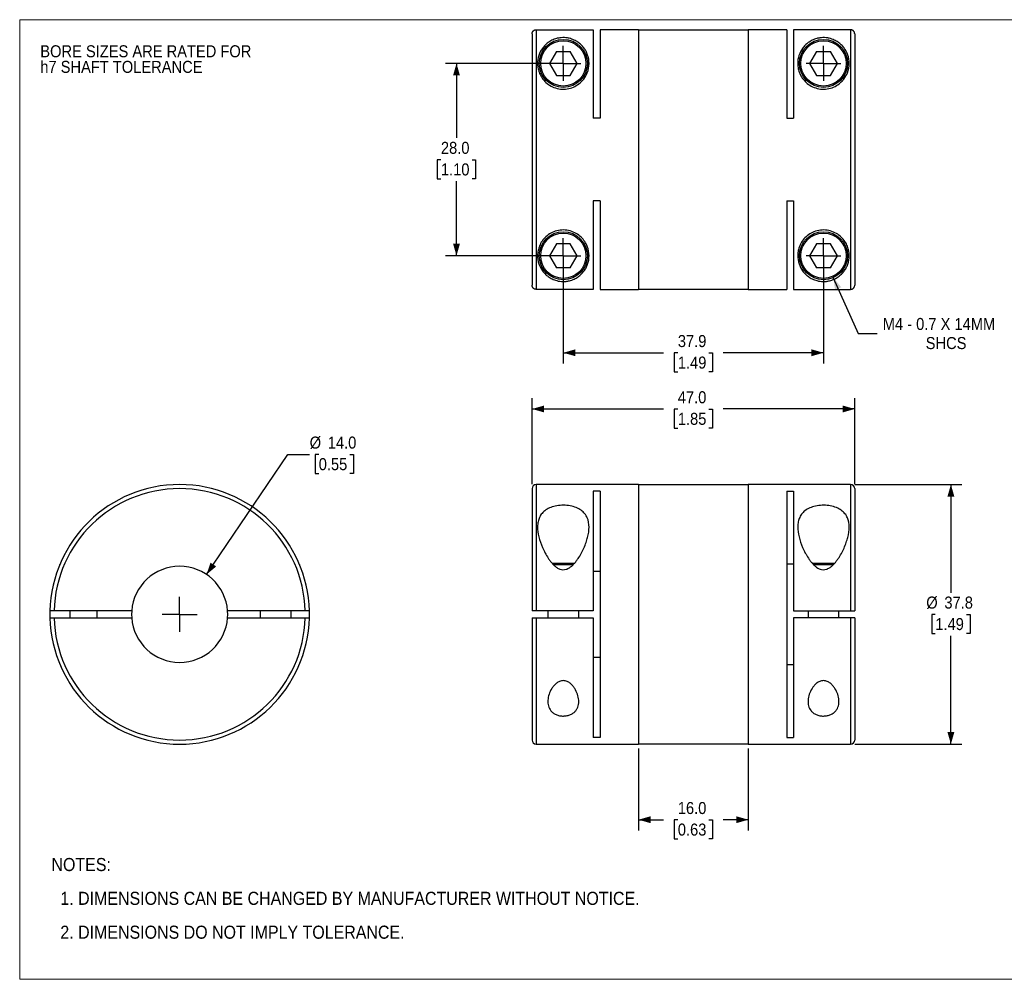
# Model space of a CAD drawing. Header units: millimetres. Extents: x 0 to 216, y 0 to 140.
# Tile 1 of 2: x 0 to 143, y 0 to 140. Entities that reach past the tile are written whole.
import ezdxf

# ---------------------------------------------------------------- set-up
doc = ezdxf.new("R2010")
doc.units = ezdxf.units.MM
doc.header["$LTSCALE"] = 0.5
doc.linetypes.add('SLD-Solid', pattern=[0])
doc.layers.add('SLD-0', color=7, linetype='SLD-Solid', lineweight=25)
doc.layers.add('TEXT', color=140, linetype='SLD-Solid', lineweight=25)
doc.styles.add('SLDTEXTSTYLE0', font='GOTHIC.TTF', dxfattribs={"width": 0.913})
doc.dimstyles.new('SLDDIMSTYLE0', dxfattribs={"dimtxt": 1.75, "dimasz": 1.75, "dimexe": 0, "dimexo": 0.0625, "dimgap": 0.4375, "dimtad": 0, "dimtih": 1, "dimtoh": 1, "dimdec": 1, "dimrnd": 1e-09, "dimzin": 4, "dimdsep": 46, "dimtxsty": 'SLDTEXTSTYLE0', "dimsah": 1, "dimcen": 0, "dimadec": 0, "dimazin": 1, "dimtfac": 1, "dimtdec": 1, "dimtofl": 0, "dimtmove": 0, "dimatfit": 3, "dimfxl": 0, "dimfrac": 2, "dimtolj": 1, "dimtzin": 12, "dimarcsym": 0})
doc.dimstyles.new('SLDDIMSTYLE1', dxfattribs={"dimtxt": 1.75, "dimasz": 1.75, "dimexe": 0, "dimexo": 0.0625, "dimgap": 0.4375, "dimtad": 0, "dimtih": 1, "dimtoh": 1, "dimdec": 1, "dimrnd": 1e-09, "dimzin": 12, "dimdsep": 46, "dimtxsty": 'SLDTEXTSTYLE0', "dimsah": 1, "dimcen": 0.09, "dimadec": 0, "dimazin": 3, "dimtfac": 1, "dimtdec": 1, "dimtofl": 0, "dimtmove": 0, "dimatfit": 3, "dimfxl": 0, "dimfrac": 2, "dimtolj": 1, "dimtzin": 12, "dimarcsym": 0})
doc.dimstyles.new('SLDDIMSTYLE2', dxfattribs={"dimtxt": 1.75, "dimasz": 1.75, "dimexe": 0, "dimexo": 0.0625, "dimgap": 0.4375, "dimtad": 0, "dimtih": 1, "dimtoh": 1, "dimdec": 1, "dimrnd": 1e-09, "dimzin": 4, "dimdsep": 46, "dimtxsty": 'SLDTEXTSTYLE0', "dimsah": 1, "dimcen": 0.09, "dimadec": 0, "dimazin": 1, "dimtfac": 1, "dimtdec": 1, "dimtofl": 0, "dimtmove": 0, "dimatfit": 3, "dimfxl": 0, "dimfrac": 2, "dimtolj": 1, "dimtzin": 12, "dimarcsym": 0})
doc.dimstyles.new('SLDDIMSTYLE3', dxfattribs={"dimtxt": 1.75, "dimasz": 1.75, "dimexe": 0, "dimexo": 0.0625, "dimgap": 0.4375, "dimtad": 0, "dimtih": 1, "dimtoh": 1, "dimdec": 1, "dimrnd": 1e-09, "dimzin": 12, "dimdsep": 46, "dimtxsty": 'SLDTEXTSTYLE0', "dimsah": 1, "dimcen": 0, "dimadec": 0, "dimazin": 3, "dimtfac": 1, "dimtdec": 1, "dimtofl": 0, "dimtmove": 0, "dimatfit": 3, "dimfxl": 0, "dimfrac": 2, "dimtolj": 1, "dimtzin": 12, "dimarcsym": 0})

# ---------------------------------------------------------------- blocks, each defined once
blk = doc.blocks.new('Block2')
at = {"color": 7, "linetype": 'SLD-Solid', "lineweight": 18}
for p, q in [((0, 139.7), (215.9, 139.7)), ((0, 139.7), (0, 0)), ((215.9, 139.7), (215.9, 0)), ((0, 0), (215.9, 0))]:
    blk.add_line(p, q, dxfattribs=at)
blk = doc.blocks.new('SW_NOTE_0_2')
at = {"layer": 'SLD-0', "color": 0, "char_height": 1.75, "attachment_point": 1, "style": 'SLDTEXTSTYLE0'}
for s, insert in [('BORE SIZES ARE RATED FOR ', (0, 2.24)), ('h7 SHAFT TOLERANCE', (0, -0.03))]:
    blk.add_mtext(s, dxfattribs=dict(at, insert=insert))
blk = doc.blocks.new('SW_NOTE_0_3')
at = {"layer": 'TEXT', "color": 0, "char_height": 1.905, "attachment_point": 1, "style": 'SLDTEXTSTYLE0'}
for s, insert in [('NOTES:', (0, 2.43)), ('  1. DIMENSIONS CAN BE CHANGED BY MANUFACTURER WITHOUT NOTICE.', (0, -2.49)), ('  2. DIMENSIONS DO NOT IMPLY TOLERANCE.', (0, -7.42))]:
    blk.add_mtext(s, dxfattribs=dict(at, insert=insert))
blk = doc.blocks.new('_D')
at = {"layer": 'SLD-0'}
for p, q in [((27.22, 58.93), (39.06, 76.42)), ((39.06, 76.42), (42.24, 76.42)), ((43.56, 76.42), (43.02, 76.42)), ((43.02, 76.42), (43.02, 73.64)), ((48.08, 76.42), (48.62, 76.42)), ((48.62, 76.42), (48.62, 73.64)), ((43.02, 73.64), (43.56, 73.64)), ((48.62, 73.64), (48.08, 73.64))]:
    blk.add_line(p, q, dxfattribs=at)
blk.add_solid([(27.22, 58.93), (28.62, 60.1), (27.79, 60.66)], dxfattribs=at)
at = {"layer": 'SLD-0', "char_height": 1.75, "attachment_point": 1, "style": 'SLDTEXTSTYLE0'}
for s, insert in [('%%c', (42.24, 79.01)), ('14.0', (44.88, 79.01)), ('0.55', (43.56, 75.87))]:
    blk.add_mtext(s, dxfattribs=dict(at, insert=insert))
blk = doc.blocks.new('SW_CENTERMARKSYMBOL_0')
at = {"layer": 'SLD-0', "color": 0}
for q in [(0, 2.54), (-2.54, 0), (0, -2.54), (2.54, 0)]:
    blk.add_line((0, 0), q, dxfattribs=at)
blk = doc.blocks.new('_D_1')
at = {"layer": 'SLD-0'}
for p, q in [((121.67, 72.03), (137.23, 72.03)), ((135.65, 72.03), (135.65, 56.26)), ((133.38, 53.13), (132.85, 53.13)), ((132.85, 53.13), (132.85, 50.35)), ((137.91, 53.13), (138.44, 53.13)), ((138.44, 53.13), (138.44, 50.35)), ((132.85, 50.35), (133.38, 50.35)), ((138.44, 50.35), (137.91, 50.35)), ((135.65, 34.23), (135.65, 50)), ((121.67, 34.23), (137.23, 34.23))]:
    blk.add_line(p, q, dxfattribs=at)
for points in [[(135.65, 72.03), (135.15, 70.28), (136.15, 70.28)], [(135.65, 34.23), (136.15, 35.98), (135.15, 35.98)]]:
    blk.add_solid(points, dxfattribs=at)
at = {"layer": 'SLD-0', "char_height": 1.75, "attachment_point": 1, "style": 'SLDTEXTSTYLE0'}
for s, insert in [('%%c', (132.06, 55.72)), ('37.8', (134.7, 55.72)), ('1.49', (133.38, 52.59))]:
    blk.add_mtext(s, dxfattribs=dict(at, insert=insert))
blk = doc.blocks.new('_D_2')
at = {"layer": 'SLD-0'}
for p, q in [((74.64, 72.06), (74.64, 84.62)), ((121.64, 72.06), (121.64, 84.62)), ((74.64, 83.03), (93.8, 83.03)), ((95.87, 83.02), (95.34, 83.02)), ((95.34, 83.02), (95.34, 80.24)), ((100.4, 83.02), (100.93, 83.02)), ((100.93, 83.02), (100.93, 80.24)), ((121.64, 83.03), (102.47, 83.03)), ((95.34, 80.24), (95.87, 80.24)), ((100.93, 80.24), (100.4, 80.24))]:
    blk.add_line(p, q, dxfattribs=at)
for points in [[(74.64, 83.03), (76.39, 82.53), (76.39, 83.53)], [(121.64, 83.03), (119.89, 83.53), (119.89, 82.53)]]:
    blk.add_solid(points, dxfattribs=at)
at = {"layer": 'SLD-0', "char_height": 1.75, "attachment_point": 1, "style": 'SLDTEXTSTYLE0'}
for s, insert in [('47.0', (95.87, 85.61)), ('1.85', (95.87, 82.47))]:
    blk.add_mtext(s, dxfattribs=dict(at, insert=insert))
blk = doc.blocks.new('_D_3')
at = {"layer": 'SLD-0'}
for p, q in [((90.14, 33.59), (90.14, 21.64)), ((106.14, 33.59), (106.14, 21.64)), ((90.14, 23.23), (93.8, 23.23)), ((95.87, 23.22), (95.34, 23.22)), ((95.34, 23.22), (95.34, 20.44)), ((100.4, 23.22), (100.93, 23.22)), ((100.93, 23.22), (100.93, 20.44)), ((106.14, 23.23), (102.47, 23.23)), ((95.34, 20.44), (95.87, 20.44)), ((100.93, 20.44), (100.4, 20.44))]:
    blk.add_line(p, q, dxfattribs=at)
for points in [[(90.14, 23.23), (91.89, 22.73), (91.89, 23.73)], [(106.14, 23.23), (104.39, 23.73), (104.39, 22.73)]]:
    blk.add_solid(points, dxfattribs=at)
at = {"layer": 'SLD-0', "char_height": 1.75, "attachment_point": 1, "style": 'SLDTEXTSTYLE0'}
for s, insert in [('16.0', (95.87, 25.81)), ('0.63', (95.87, 22.67))]:
    blk.add_mtext(s, dxfattribs=dict(at, insert=insert))
blk = doc.blocks.new('_D_5')
at = {"layer": 'SLD-0'}
for p, q in [((79.19, 104.7), (79.19, 89.63)), ((117.09, 104.7), (117.09, 89.63)), ((79.19, 91.21), (93.8, 91.21)), ((95.87, 91.2), (95.34, 91.2)), ((95.34, 91.2), (95.34, 88.42)), ((100.4, 91.2), (100.93, 91.2)), ((100.93, 91.2), (100.93, 88.42)), ((117.09, 91.21), (102.47, 91.21)), ((95.34, 88.42), (95.87, 88.42)), ((100.93, 88.42), (100.4, 88.42))]:
    blk.add_line(p, q, dxfattribs=at)
for points in [[(79.19, 91.21), (80.94, 90.71), (80.94, 91.71)], [(117.09, 91.21), (115.34, 91.71), (115.34, 90.71)]]:
    blk.add_solid(points, dxfattribs=at)
at = {"layer": 'SLD-0', "char_height": 1.75, "attachment_point": 1, "style": 'SLDTEXTSTYLE0'}
for s, insert in [('37.9', (95.87, 93.79)), ('1.49', (95.87, 90.66))]:
    blk.add_mtext(s, dxfattribs=dict(at, insert=insert))
blk = doc.blocks.new('_D_6')
at = {"layer": 'SLD-0'}
for p, q in [((78.55, 133.34), (62.04, 133.34)), ((63.63, 133.34), (63.63, 122.48)), ((61.36, 119.32), (60.83, 119.32)), ((60.83, 119.32), (60.83, 116.55)), ((65.89, 119.32), (66.42, 119.32)), ((66.42, 119.32), (66.42, 116.55)), ((60.83, 116.55), (61.36, 116.55)), ((63.63, 105.34), (63.63, 116.19)), ((66.42, 116.55), (65.89, 116.55)), ((78.55, 105.34), (62.04, 105.34))]:
    blk.add_line(p, q, dxfattribs=at)
for points in [[(63.63, 133.34), (63.13, 131.59), (64.13, 131.59)], [(63.63, 105.34), (64.13, 107.09), (63.13, 107.09)]]:
    blk.add_solid(points, dxfattribs=at)
at = {"layer": 'SLD-0', "char_height": 1.75, "attachment_point": 1, "style": 'SLDTEXTSTYLE0'}
for s, insert in [('28.0', (61.36, 121.92)), ('1.10', (61.36, 118.78))]:
    blk.add_mtext(s, dxfattribs=dict(at, insert=insert))
blk = doc.blocks.new('_D_7')
at = {"layer": 'SLD-0'}
for p, q in [((118.52, 102.14), (122.15, 94.04)), ((122.15, 94.04), (124.93, 94.04))]:
    blk.add_line(p, q, dxfattribs=at)
blk.add_solid([(118.52, 102.14), (118.78, 100.34), (119.69, 100.75)], dxfattribs=at)
at = {"layer": 'SLD-0', "char_height": 1.75, "attachment_point": 1, "style": 'SLDTEXTSTYLE0'}
for s, insert in [('M4 - 0.7 X 14MM', (125.72, 96.28)), ('SHCS', (131.98, 93.5))]:
    blk.add_mtext(s, dxfattribs=dict(at, insert=insert))
blk = doc.blocks.new('SW_CENTERMARKSYMBOL_2')
at = {"layer": 'SLD-0', "color": 0}
for q in [(0, 2.54), (-2.54, 0), (0, -2.54), (2.54, 0)]:
    blk.add_line((0, 0), q, dxfattribs=at)
blk = doc.blocks.new('SW_CENTERMARKSYMBOL_3')
at = {"layer": 'SLD-0', "color": 0}
for q in [(0, 2.54), (-2.54, 0), (0, -2.54), (2.54, 0)]:
    blk.add_line((0, 0), q, dxfattribs=at)
blk = doc.blocks.new('SW_CENTERMARKSYMBOL_4')
at = {"layer": 'SLD-0', "color": 0}
for q in [(0, 2.54), (-2.54, 0), (0, -2.54), (2.54, 0)]:
    blk.add_line((0, 0), q, dxfattribs=at)
blk = doc.blocks.new('SW_CENTERMARKSYMBOL_5')
at = {"layer": 'SLD-0', "color": 0}
for q in [(0, 2.54), (-2.54, 0), (0, -2.54), (2.54, 0)]:
    blk.add_line((0, 0), q, dxfattribs=at)

msp = doc.modelspace()

# ---------------------------------------------------------------- linework, layer by layer
for p, q in [((75.24, 138.23), (75.24, 100.44)), ((75.24, 138.23), (83.54, 138.23)), ((83.54, 138.23), (83.54, 125.36)), ((90.14, 138.24), (84.54, 138.24)), ((84.54, 138.24), (84.54, 125.36)), ((90.14, 138.24), (90.14, 100.44)), ((106.14, 138.19), (90.14, 138.19)), ((111.74, 138.24), (106.14, 138.24)), ((106.14, 138.24), (106.14, 100.44)), ((111.74, 138.24), (111.74, 125.36)), ((112.74, 138.23), (112.74, 125.36)), ((121.04, 138.23), (112.74, 138.23)), ((121.04, 138.23), (121.04, 100.44)), ((74.64, 137.63), (74.64, 101.04)), ((121.64, 137.63), (121.64, 101.04)), ((78.18, 135.09), (77.16, 133.34)), ((78.18, 135.09), (80.2, 135.09)), ((81.21, 133.34), (80.2, 135.09)), ((116.08, 135.09), (115.06, 133.34)), ((116.08, 135.09), (118.1, 135.09)), ((119.11, 133.34), (118.1, 135.09)), ((77.16, 133.34), (78.18, 131.59)), ((80.2, 131.59), (81.21, 133.34)), ((115.06, 133.34), (116.08, 131.59)), ((118.1, 131.59), (119.11, 133.34)), ((78.18, 131.59), (80.2, 131.59)), ((116.08, 131.59), (118.1, 131.59)), ((84.54, 125.36), (83.54, 125.36)), ((111.74, 125.36), (112.74, 125.36)), ((84.54, 113.32), (83.54, 113.32)), ((83.54, 113.32), (83.54, 100.44)), ((84.54, 113.32), (84.54, 100.44)), ((111.74, 113.32), (112.74, 113.32)), ((111.74, 113.32), (111.74, 100.44)), ((112.74, 113.32), (112.74, 100.44)), ((78.18, 107.09), (77.16, 105.34)), ((80.2, 107.09), (78.18, 107.09)), ((81.21, 105.34), (80.2, 107.09)), ((116.08, 107.09), (115.06, 105.34)), ((118.1, 107.09), (116.08, 107.09)), ((119.11, 105.34), (118.1, 107.09)), ((77.16, 105.34), (78.18, 103.59)), ((80.2, 103.59), (81.21, 105.34)), ((115.06, 105.34), (116.08, 103.59)), ((118.1, 103.59), (119.11, 105.34)), ((80.2, 103.59), (78.18, 103.59)), ((118.1, 103.59), (116.08, 103.59)), ((83.54, 100.44), (75.24, 100.44)), ((84.54, 100.44), (90.14, 100.44)), ((90.14, 100.49), (106.14, 100.49)), ((106.14, 100.44), (111.74, 100.44)), ((112.74, 100.44), (121.04, 100.44)), ((90.14, 72.03), (75.24, 72.03)), ((75.24, 72.03), (75.24, 53.63)), ((90.14, 72.03), (90.14, 34.23)), ((106.14, 71.98), (90.14, 71.98)), ((121.04, 72.03), (106.14, 72.03)), ((106.14, 72.03), (106.14, 34.23)), ((121.04, 72.03), (121.04, 53.63)), ((74.64, 71.43), (74.64, 53.63)), ((84.54, 71.05), (83.54, 71.05)), ((83.54, 71.05), (83.54, 53.63)), ((84.54, 71.05), (84.54, 35.21)), ((111.74, 71.05), (112.74, 71.05)), ((111.74, 71.05), (111.74, 35.21)), ((112.74, 71.05), (112.74, 53.63)), ((121.64, 71.43), (121.64, 53.63)), ((5.84, 60.37), (5.8, 60.33)), ((5.8, 60.33), (5.8, 60.27)), ((5.8, 60.33), (5.83, 60.33)), ((40.8, 60.33), (40.76, 60.37)), ((40.8, 60.33), (40.78, 60.33)), ((40.8, 60.27), (40.8, 60.33)), ((80.8, 60.53), (77.58, 60.53)), ((80.6, 60.33), (77.77, 60.33)), ((112.74, 60.45), (111.74, 60.45)), ((118.7, 60.53), (115.48, 60.53)), ((118.5, 60.33), (115.67, 60.33)), ((83.54, 59.41), (84.54, 59.41)), ((16.32, 53.63), (5.01, 53.63)), ((7.3, 53.63), (7.3, 52.63)), ((11.3, 52.63), (11.3, 53.63)), ((41.59, 53.63), (30.28, 53.63)), ((35.05, 53.63), (35.05, 52.63)), ((39.55, 52.63), (39.55, 53.63)), ((83.54, 53.63), (75.24, 53.63)), ((76.94, 53.63), (76.94, 52.63)), ((81.44, 52.63), (81.44, 53.63)), ((112.74, 53.63), (121.04, 53.63)), ((114.84, 53.63), (114.84, 52.63)), ((119.34, 52.63), (119.34, 53.63)), ((5.01, 52.63), (16.32, 52.63)), ((30.28, 52.63), (41.59, 52.63)), ((74.64, 52.63), (74.64, 34.83)), ((75.24, 52.63), (83.54, 52.63)), ((75.24, 52.63), (75.24, 34.23)), ((83.54, 52.63), (83.54, 35.21)), ((112.74, 52.63), (112.74, 35.21)), ((121.04, 52.63), (112.74, 52.63)), ((121.04, 52.63), (121.04, 34.23)), ((121.64, 52.63), (121.64, 34.83)), ((84.54, 46.85), (83.54, 46.85)), ((111.74, 45.81), (112.74, 45.81)), ((84.54, 35.21), (83.54, 35.21)), ((111.74, 35.21), (112.74, 35.21)), ((75.24, 34.23), (90.14, 34.23)), ((90.14, 34.28), (106.14, 34.28)), ((106.14, 34.23), (121.04, 34.23))]:
    msp.add_line(p, q)
at = {"flags": 128}
for points in [[(16.32, 53.63), (16.3, 53.13), (16.32, 52.63)], [(30.28, 52.63), (30.3, 53.13), (30.28, 53.63)]]:
    msp.add_lwpolyline(points, dxfattribs=at)
for centre, radius in [((79.19, 133.34), 3.5), ((79.19, 133.34), 3.3), ((117.09, 133.34), 3.5), ((117.09, 133.34), 3.3), ((79.19, 105.34), 3.5), ((79.19, 105.34), 3.3), ((117.09, 105.34), 3.5), ((117.09, 105.34), 3.3)]:
    msp.add_circle(centre, radius)
for centre, radius, start, end in [((23.3, 53.13), 18.9, 1.5159, 178.4841), ((75.24, 71.43), 0.6, 90, 180), ((121.04, 71.43), 0.6, 0, 90), ((23.3, 53.13), 18.3, 1.5657, 178.4343), ((23.3, 53.13), 7, 4.096, 175.904), ((23.3, 53.13), 18.9, 178.4841, 181.5159), ((23.3, 53.13), 18.9, 358.4841, 1.5159), ((23.3, 53.13), 18.9, 181.5159, 358.4841), ((23.3, 53.13), 18.3, 181.5657, 358.4343), ((23.3, 53.13), 7, 184.096, 355.904), ((75.24, 34.83), 0.6, 180, 270), ((121.04, 34.83), 0.6, 270, 0)]:
    msp.add_arc(centre, radius, start, end)
for points, knots in [([(74.64, 137.63), (74.64, 137.66), (74.64, 137.71), (74.65, 137.79), (74.68, 137.87), (74.73, 137.97), (74.81, 138.06), (74.9, 138.13), (75, 138.19), (75.12, 138.22), (75.2, 138.23), (75.24, 138.23)], [0, 0, 0, 0, 0.0822428, 0.1650008, 0.2496821, 0.3741091, 0.5001796, 0.6233054, 0.7506305, 0.8752695, 1, 1, 1, 1]), ([(121.64, 137.63), (121.63, 137.66), (121.63, 137.71), (121.62, 137.78), (121.6, 137.85), (121.57, 137.91), (121.53, 137.97), (121.49, 138.03), (121.44, 138.07), (121.4, 138.11), (121.35, 138.15), (121.29, 138.17), (121.24, 138.2), (121.19, 138.21), (121.14, 138.22), (121.09, 138.23), (121.05, 138.23), (121.04, 138.23)], [0, 0, 0, 0, 0.081151, 0.160234, 0.237247, 0.312191, 0.385066, 0.455872, 0.524608, 0.591274, 0.655871, 0.718399, 0.778857, 0.837246, 0.893566, 0.947818, 1, 1, 1, 1]), ([(82.94, 133.34), (82.94, 132.9), (82.81, 132.13), (82.3, 131.2), (81.74, 130.56), (81.1, 130.07), (80.23, 129.69), (79.25, 129.54), (78.27, 129.66), (77.37, 130.01), (76.63, 130.55), (76.07, 131.19), (75.71, 131.88), (75.49, 132.58), (75.39, 133.48), (75.56, 134.52), (76.01, 135.39), (76.51, 135.99), (76.89, 136.31), (77.23, 136.54), (77.53, 136.71), (77.84, 136.85), (78.22, 136.97), (78.63, 137.06), (79.11, 137.1), (79.6, 137.08), (80.03, 137), (80.42, 136.88), (80.75, 136.75), (81.06, 136.59), (81.41, 136.37), (81.8, 136.04), (82.19, 135.61), (82.51, 135.11), (82.82, 134.39), (82.94, 133.77), (82.94, 133.34)], [0, 0, 0, 0, 0.06235, 0.103944, 0.124863, 0.156132, 0.187235, 0.218484, 0.249781, 0.28111, 0.312467, 0.343829, 0.375002, 0.405243, 0.437435, 0.49974, 0.561856, 0.593847, 0.624176, 0.64044, 0.655493, 0.672094, 0.686724, 0.703458, 0.718234, 0.73319, 0.749749, 0.76443, 0.781233, 0.796292, 0.812681, 0.842929, 0.875091, 0.906632, 0.93769, 1, 1, 1, 1]), ([(120.84, 133.34), (120.84, 132.9), (120.71, 132.13), (120.2, 131.2), (119.64, 130.56), (119, 130.07), (118.13, 129.69), (117.15, 129.54), (116.17, 129.66), (115.27, 130.01), (114.53, 130.55), (113.97, 131.19), (113.61, 131.88), (113.39, 132.58), (113.29, 133.48), (113.46, 134.52), (113.91, 135.39), (114.41, 135.99), (114.79, 136.31), (115.13, 136.54), (115.43, 136.71), (115.74, 136.85), (116.12, 136.97), (116.53, 137.06), (117.01, 137.1), (117.5, 137.08), (117.93, 137), (118.32, 136.88), (118.65, 136.75), (118.96, 136.59), (119.31, 136.37), (119.7, 136.04), (120.09, 135.61), (120.41, 135.11), (120.72, 134.39), (120.84, 133.77), (120.84, 133.34)], [0, 0, 0, 0, 0.06235, 0.103944, 0.124863, 0.156132, 0.187235, 0.218484, 0.249781, 0.28111, 0.312467, 0.343829, 0.375002, 0.405243, 0.437435, 0.49974, 0.561856, 0.593847, 0.624176, 0.64044, 0.655493, 0.672094, 0.686724, 0.703458, 0.718234, 0.73319, 0.749749, 0.76443, 0.781233, 0.796292, 0.812681, 0.842929, 0.875091, 0.906632, 0.93769, 1, 1, 1, 1]), ([(82.94, 105.34), (82.94, 104.9), (82.82, 104.29), (82.51, 103.57), (82.2, 103.08), (81.81, 102.64), (81.42, 102.32), (81.07, 102.09), (80.77, 101.93), (80.44, 101.8), (80.06, 101.68), (79.63, 101.6), (79.14, 101.58), (78.66, 101.61), (78.24, 101.7), (77.87, 101.82), (77.55, 101.96), (77.25, 102.12), (76.9, 102.35), (76.52, 102.68), (76.02, 103.27), (75.57, 104.14), (75.39, 105.18), (75.49, 106.08), (75.7, 106.78), (76.06, 107.47), (76.62, 108.12), (77.35, 108.65), (78.24, 109.01), (79.22, 109.13), (80.2, 108.99), (81.09, 108.61), (81.81, 108.06), (82.35, 107.41), (82.82, 106.48), (82.94, 105.78), (82.94, 105.34)], [0, 0, 0, 0, 0.0620891, 0.0930224, 0.1244454, 0.1564711, 0.1866329, 0.2028992, 0.2178755, 0.2345801, 0.2492089, 0.2657869, 0.2806855, 0.2954541, 0.3121107, 0.3267945, 0.3435005, 0.3585266, 0.3747871, 0.4051698, 0.4372782, 0.4992493, 0.561649, 0.5938991, 0.6241971, 0.655476, 0.686758, 0.7180683, 0.7493285, 0.7805828, 0.8119054, 0.8432775, 0.8746825, 0.906121, 0.9375606, 1, 1, 1, 1]), ([(120.84, 105.34), (120.84, 104.9), (120.72, 104.29), (120.41, 103.57), (120.1, 103.08), (119.71, 102.64), (119.32, 102.32), (118.97, 102.09), (118.67, 101.93), (118.34, 101.8), (117.96, 101.68), (117.53, 101.6), (117.04, 101.58), (116.56, 101.61), (116.14, 101.7), (115.77, 101.82), (115.45, 101.96), (115.15, 102.12), (114.8, 102.35), (114.42, 102.68), (113.92, 103.27), (113.47, 104.14), (113.29, 105.18), (113.39, 106.08), (113.6, 106.78), (113.96, 107.47), (114.52, 108.12), (115.25, 108.65), (116.14, 109.01), (117.12, 109.13), (118.1, 108.99), (118.99, 108.61), (119.71, 108.06), (120.25, 107.41), (120.72, 106.48), (120.84, 105.78), (120.84, 105.34)], [0, 0, 0, 0, 0.0620891, 0.0930224, 0.1244454, 0.1564711, 0.1866329, 0.2028992, 0.2178755, 0.2345801, 0.2492089, 0.2657869, 0.2806855, 0.2954541, 0.3121107, 0.3267945, 0.3435005, 0.3585266, 0.3747871, 0.4051698, 0.4372782, 0.4992493, 0.561649, 0.5938991, 0.6241971, 0.655476, 0.686758, 0.7180683, 0.7493285, 0.7805828, 0.8119054, 0.8432775, 0.8746825, 0.906121, 0.9375606, 1, 1, 1, 1]), ([(75.24, 100.44), (75.21, 100.45), (75.16, 100.45), (75.08, 100.46), (74.99, 100.49), (74.9, 100.54), (74.81, 100.62), (74.73, 100.71), (74.68, 100.81), (74.64, 100.93), (74.64, 101.01), (74.64, 101.04)], [0, 0, 0, 0, 0.0821265, 0.1650259, 0.2501167, 0.3744823, 0.4998768, 0.6223999, 0.7492947, 0.8746307, 1, 1, 1, 1]), ([(121.04, 100.44), (121.06, 100.45), (121.11, 100.45), (121.19, 100.46), (121.27, 100.49), (121.35, 100.53), (121.42, 100.58), (121.49, 100.65), (121.55, 100.73), (121.6, 100.83), (121.63, 100.93), (121.63, 101.01), (121.64, 101.04)], [0, 0, 0, 0, 0.079069, 0.16279, 0.251163, 0.344189, 0.441866, 0.544194, 0.651173, 0.762801, 0.879077, 1, 1, 1, 1]), ([(82.94, 65.83), (82.94, 65.35), (82.82, 64.6), (82.51, 63.57), (82.2, 62.78), (81.81, 62), (81.42, 61.35), (81.07, 60.87), (80.77, 60.5), (80.44, 60.17), (80.06, 59.88), (79.63, 59.67), (79.14, 59.6), (78.66, 59.7), (78.24, 59.92), (77.87, 60.23), (77.55, 60.56), (77.25, 60.93), (76.9, 61.42), (76.52, 62.07), (76.02, 63.11), (75.57, 64.42), (75.39, 65.68), (75.49, 66.61), (75.7, 67.27), (76.06, 67.85), (76.62, 68.34), (77.35, 68.72), (78.24, 68.96), (79.22, 69.04), (80.2, 68.95), (81.09, 68.7), (81.81, 68.3), (82.35, 67.8), (82.82, 67), (82.94, 66.31), (82.94, 65.83)], [0, 0, 0, 0, 0.0620891, 0.0930224, 0.1244454, 0.1564711, 0.1866329, 0.2028992, 0.2178755, 0.2345801, 0.2492089, 0.2657869, 0.2806855, 0.2954541, 0.3121107, 0.3267945, 0.3435005, 0.3585266, 0.3747871, 0.4051698, 0.4372782, 0.4992493, 0.561649, 0.5938991, 0.6241971, 0.655476, 0.686758, 0.7180683, 0.7493285, 0.7805828, 0.8119054, 0.8432775, 0.8746825, 0.906121, 0.9375606, 1, 1, 1, 1]), ([(120.84, 65.83), (120.84, 65.35), (120.72, 64.6), (120.41, 63.57), (120.1, 62.78), (119.71, 62), (119.32, 61.35), (118.97, 60.87), (118.67, 60.5), (118.34, 60.17), (117.96, 59.88), (117.53, 59.67), (117.04, 59.6), (116.56, 59.7), (116.14, 59.92), (115.77, 60.23), (115.45, 60.56), (115.15, 60.93), (114.8, 61.42), (114.42, 62.07), (113.92, 63.11), (113.47, 64.42), (113.29, 65.68), (113.39, 66.61), (113.6, 67.27), (113.96, 67.85), (114.52, 68.34), (115.25, 68.72), (116.14, 68.96), (117.12, 69.04), (118.1, 68.95), (118.99, 68.7), (119.71, 68.3), (120.25, 67.8), (120.72, 67), (120.84, 66.31), (120.84, 65.83)], [0, 0, 0, 0, 0.0620891, 0.0930224, 0.1244454, 0.1564711, 0.1866329, 0.2028992, 0.2178755, 0.2345801, 0.2492089, 0.2657869, 0.2806855, 0.2954541, 0.3121107, 0.3267945, 0.3435005, 0.3585266, 0.3747871, 0.4051698, 0.4372782, 0.4992493, 0.561649, 0.5938991, 0.6241971, 0.655476, 0.686758, 0.7180683, 0.7493285, 0.7805828, 0.8119054, 0.8432775, 0.8746825, 0.906121, 0.9375606, 1, 1, 1, 1]), ([(5.01, 53.63), (4.98, 53.63), (4.93, 53.63), (4.85, 53.63), (4.77, 53.63), (4.67, 53.63), (4.58, 53.63), (4.51, 53.63), (4.45, 53.63), (4.41, 53.63), (4.41, 53.63), (4.41, 53.63)], [0, 0, 0, 0, 0.0822428, 0.1650008, 0.2496821, 0.3741091, 0.5001796, 0.6233054, 0.7506305, 0.8752695, 1, 1, 1, 1]), ([(42.19, 53.63), (42.19, 53.63), (42.19, 53.63), (42.18, 53.63), (42.15, 53.63), (42.1, 53.63), (42.02, 53.63), (41.93, 53.63), (41.83, 53.63), (41.71, 53.63), (41.63, 53.63), (41.59, 53.63)], [0, 0, 0, 0, 0.0821265, 0.1650259, 0.2501167, 0.3744823, 0.4998768, 0.6223999, 0.7492947, 0.8746307, 1, 1, 1, 1]), ([(75.24, 53.63), (75.21, 53.63), (75.16, 53.63), (75.08, 53.63), (74.99, 53.63), (74.9, 53.63), (74.81, 53.63), (74.73, 53.63), (74.68, 53.63), (74.64, 53.63), (74.64, 53.63), (74.64, 53.63)], [0, 0, 0, 0, 0.0821265, 0.1650259, 0.2501167, 0.3744823, 0.4998768, 0.6223999, 0.7492947, 0.8746307, 1, 1, 1, 1]), ([(121.04, 53.63), (121.06, 53.63), (121.11, 53.63), (121.19, 53.63), (121.27, 53.63), (121.35, 53.63), (121.42, 53.63), (121.49, 53.63), (121.55, 53.63), (121.6, 53.63), (121.63, 53.63), (121.63, 53.63), (121.64, 53.63)], [0, 0, 0, 0, 0.079069, 0.16279, 0.251163, 0.344189, 0.441866, 0.544194, 0.651173, 0.762801, 0.879077, 1, 1, 1, 1]), ([(4.41, 52.63), (4.41, 52.63), (4.41, 52.63), (4.43, 52.63), (4.46, 52.63), (4.51, 52.63), (4.58, 52.63), (4.67, 52.63), (4.78, 52.63), (4.89, 52.63), (4.97, 52.63), (5.01, 52.63)], [0, 0, 0, 0, 0.082124, 0.164899, 0.249736, 0.3744, 0.500428, 0.623436, 0.7508, 0.87542, 1, 1, 1, 1]), ([(41.59, 52.63), (41.62, 52.63), (41.67, 52.63), (41.75, 52.63), (41.84, 52.63), (41.93, 52.63), (42.02, 52.63), (42.1, 52.63), (42.15, 52.63), (42.19, 52.63), (42.19, 52.63), (42.19, 52.63)], [0, 0, 0, 0, 0.082175, 0.164844, 0.24941, 0.373887, 0.500076, 0.623346, 0.750748, 0.8753, 1, 1, 1, 1]), ([(74.64, 52.63), (74.64, 52.63), (74.64, 52.63), (74.65, 52.63), (74.68, 52.63), (74.73, 52.63), (74.81, 52.63), (74.9, 52.63), (75, 52.63), (75.12, 52.63), (75.2, 52.63), (75.24, 52.63)], [0, 0, 0, 0, 0.082175, 0.164844, 0.24941, 0.373887, 0.500076, 0.623346, 0.750748, 0.8753, 1, 1, 1, 1]), ([(121.64, 52.63), (121.63, 52.63), (121.63, 52.63), (121.62, 52.63), (121.6, 52.63), (121.57, 52.63), (121.53, 52.63), (121.49, 52.63), (121.44, 52.63), (121.4, 52.63), (121.35, 52.63), (121.29, 52.63), (121.24, 52.63), (121.19, 52.63), (121.14, 52.63), (121.09, 52.63), (121.05, 52.63), (121.04, 52.63)], [0, 0, 0, 0, 0.081151, 0.160234, 0.237247, 0.312191, 0.385066, 0.455872, 0.524608, 0.591274, 0.655871, 0.718399, 0.778857, 0.837246, 0.893566, 0.947818, 1, 1, 1, 1]), ([(79.19, 43.48), (79.28, 43.48), (79.47, 43.46), (79.82, 43.35), (80.21, 43.1), (80.57, 42.74), (80.96, 42.2), (81.29, 41.49), (81.47, 40.64), (81.42, 39.95), (81.23, 39.44), (81.01, 39.09), (80.69, 38.78), (80.27, 38.53), (79.76, 38.37), (79.19, 38.31), (78.63, 38.36), (78.12, 38.52), (77.69, 38.77), (77.26, 39.18), (76.96, 39.8), (76.9, 40.63), (77.08, 41.49), (77.41, 42.2), (77.8, 42.74), (78.16, 43.1), (78.55, 43.34), (78.9, 43.46), (79.09, 43.48), (79.19, 43.48)], [0, 0, 0, 0, 0.01536, 0.031409, 0.062703, 0.093969, 0.125163, 0.187466, 0.249712, 0.311993, 0.343206, 0.374469, 0.405819, 0.437075, 0.468379, 0.499655, 0.53098, 0.562351, 0.593758, 0.625168, 0.687521, 0.749724, 0.812125, 0.874595, 0.905853, 0.937221, 0.968542, 0.984259, 1, 1, 1, 1]), ([(117.09, 43.48), (117.18, 43.48), (117.37, 43.46), (117.72, 43.35), (118.11, 43.1), (118.47, 42.74), (118.86, 42.2), (119.19, 41.49), (119.37, 40.64), (119.32, 39.95), (119.13, 39.44), (118.91, 39.09), (118.59, 38.78), (118.17, 38.53), (117.66, 38.37), (117.09, 38.31), (116.53, 38.36), (116.02, 38.52), (115.59, 38.77), (115.16, 39.18), (114.86, 39.8), (114.8, 40.63), (114.98, 41.49), (115.31, 42.2), (115.7, 42.74), (116.06, 43.1), (116.45, 43.34), (116.8, 43.46), (116.99, 43.48), (117.09, 43.48)], [0, 0, 0, 0, 0.01536, 0.031409, 0.062703, 0.093969, 0.125163, 0.187466, 0.249712, 0.311993, 0.343206, 0.374469, 0.405819, 0.437075, 0.468379, 0.499655, 0.53098, 0.562351, 0.593758, 0.625168, 0.687521, 0.749724, 0.812125, 0.874595, 0.905853, 0.937221, 0.968542, 0.984259, 1, 1, 1, 1])]:
    msp.add_open_spline(points, degree=3, knots=knots)

# ---------------------------------------------------------------- block references
at = {"color": 7, "linetype": 'Continuous'}
msp.add_blockref('Block2', (0, 0), dxfattribs=at)
at = {"layer": 'SLD-0'}
for name, p in [('SW_NOTE_0_2', (3, 133.74)), ('SW_CENTERMARKSYMBOL_5', (79.19, 133.34)), ('SW_CENTERMARKSYMBOL_2', (117.09, 133.34)), ('SW_CENTERMARKSYMBOL_3', (79.19, 105.34)), ('SW_CENTERMARKSYMBOL_4', (117.09, 105.34)), ('SW_CENTERMARKSYMBOL_0', (23.3, 53.13))]:
    msp.add_blockref(name, p, dxfattribs=at)
at = {"layer": 'TEXT'}
msp.add_blockref('SW_NOTE_0_3', (4.63, 15.23), dxfattribs=at)

# ---------------------------------------------------------------- dimensions: what is measured, and where the dimension line sits
at = {"layer": 'SLD-0'}
for base, p1, p2, angle, picture, middle in [((63.63, 105.34), (79.19, 133.34), (79.19, 105.34), 90, '_D_6', (63.63, 119.34)), ((121.64, 83.03), (74.64, 71.43), (121.64, 71.43), 0, '_D_2', (98.14, 83.03))]:
    dim = msp.add_linear_dim(base=base, p1=p1, p2=p2, angle=angle, dimstyle='SLDDIMSTYLE2', dxfattribs=at)
    dim.commit()
    dim.dimension.update_dxf_attribs({"geometry": picture, "text_midpoint": middle, "dimtype": 160})
dim = msp.add_diameter_dim_2p(p1=(115.65, 108.53), p2=(118.52, 102.14), text='M4 - 0.7 X 14MM\\PSHCS', dimstyle='SLDDIMSTYLE3', override={"dimpost": '<>'}, dxfattribs=at)
dim.commit()
dim.dimension.update_dxf_attribs({"geometry": '_D_7', "text_midpoint": (134.89, 94.04), "dimtype": 163})
for base, p1, p2, dimstyle, picture, middle in [((117.09, 91.21), (79.19, 105.34), (117.09, 105.34), 'SLDDIMSTYLE1', '_D_5', (98.14, 91.21)), ((106.14, 23.23), (90.14, 34.23), (106.14, 34.23), 'SLDDIMSTYLE2', '_D_3', (98.14, 23.23))]:
    dim = msp.add_linear_dim(base=base, p1=p1, p2=p2, dimstyle=dimstyle, dxfattribs=at)
    dim.commit()
    dim.dimension.update_dxf_attribs({"geometry": picture, "text_midpoint": middle, "dimtype": 160})
dim = msp.add_diameter_dim_2p(p1=(19.38, 47.33), p2=(27.22, 58.93), dimstyle='SLDDIMSTYLE0', dxfattribs=at)
dim.commit()
dim.dimension.update_dxf_attribs({"geometry": '_D', "text_midpoint": (45.82, 76.42), "dimtype": 163})
dim = msp.add_linear_dim(base=(135.65, 34.23), p1=(121.04, 72.03), p2=(121.04, 34.23), angle=90, text='%%c<>', dimstyle='SLDDIMSTYLE1', dxfattribs=at)
dim.commit()
dim.dimension.update_dxf_attribs({"geometry": '_D_1', "text_midpoint": (135.65, 53.13), "dimtype": 160})

doc.saveas('drawing.dxf')
